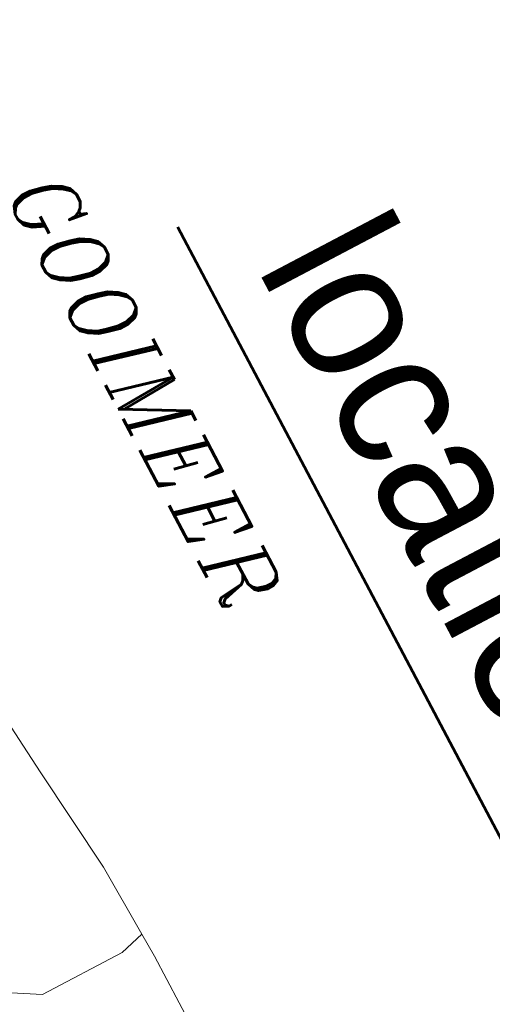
# Model space of a CAD drawing. Header units: metres. Extents: x 148691 to 149199, y 486355 to 486958.
# Tile 43 of 93: x 149108.46 to 149117.38, y 486500.24 to 486518.85. Entities that reach past the tile are written whole.
import ezdxf
from ezdxf.enums import TextEntityAlignment as Align

# ---------------------------------------------------------------- set-up
doc = ezdxf.new("R2010")
doc.units = ezdxf.units.M
doc.header["$MEASUREMENT"] = 0
for name, color, linetype, lineweight in [('WVB-alg-onderhoek', 7, 'Continuous', 30), ('WVB-pen-brm-dik 018', 6, 'Continuous', 13), ('WVB-raster-60%', 253, 'Continuous', 30), ('WVB-tekst-dik 035', 1, 'Continuous', 40), ('WVB-tekst-dik 050', 1, 'Continuous', 53)]:
    doc.layers.add(name, color=color, linetype=linetype, lineweight=lineweight)
doc.styles.add('1 200   cursief   0.18', font='ITALICS.shx', dxfattribs={"height": 0.36})
doc.styles.add('Style-WORKING', font='WORKING.shx')

# ---------------------------------------------------------------- blocks, each defined once
blk = doc.blocks.new('INZET')
at = {"layer": 'WVB-pen-brm-dik 018'}
for p, q in [((-0.08936, -0.138554), (-0.086442, -0.138446)), ((-0.086442, -0.138446), (-0.08936, -0.138554)), ((-0.086442, -0.138446), (-0.085484, -0.13841)), ((-0.085484, -0.13841), (-0.086442, -0.138446)), ((-0.086442, -0.138446), (-0.086172, -0.139435)), ((-0.086172, -0.139435), (-0.086442, -0.138446)), ((-0.085484, -0.13841), (-0.081894, -0.13841)), ((-0.081894, -0.13841), (-0.085484, -0.13841)), ((-0.093668, -0.138984), (-0.08936, -0.138554)), ((-0.08936, -0.138554), (-0.093668, -0.138984)), ((-0.098406, -0.139415), (-0.093668, -0.138984)), ((-0.093668, -0.138984), (-0.098406, -0.139415)), ((-0.086172, -0.139435), (-0.086172, -0.142836)), ((-0.086172, -0.142836), (-0.086172, -0.139435)), ((-0.086172, -0.142836), (-0.086901, -0.144051)), ((-0.086901, -0.144051), (-0.086172, -0.142836))]:
    blk.add_line(p, q, dxfattribs=at)
at = {"layer": 'WVB-tekst-dik 035', "style": '1 200   cursief   0.18'}
blk.add_text('GOOIMEER', height=0.0024, dxfattribs=at).set_placement((-0.113567, -0.129977))

msp = doc.modelspace()

# ---------------------------------------------------------------- linework, layer by layer
at = {"layer": 'WVB-alg-onderhoek', "lineweight": 40, "ltscale": 500}
msp.add_3dface([(148700.488, 486813.029), (148938.261, 486361.848), (149192.16, 486495.653), (148954.388, 486946.834)], dxfattribs=at)
at = {"layer": 'WVB-tekst-dik 050'}
msp.add_line((149111.436, 486514.938), (149117.687, 486503.095), dxfattribs=at)

# ---------------------------------------------------------------- block references
at = {"layer": 'WVB-raster-60%', "xscale": 500, "yscale": 500, "zscale": 500, "rotation": 297.8247840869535}
msp.add_blockref('INZET', (149192.16, 486495.653), dxfattribs=at)

# ---------------------------------------------------------------- texts
at = {"layer": 'WVB-tekst-dik 050', "linetype": 'Continuous', "style": 'Style-WORKING', "width": 0.983051}
msp.add_text('locatie', height=2.6663, rotation=297.8248, dxfattribs=at).set_placement((149116.457, 486510.329), align=Align.MIDDLE_CENTER)

doc.saveas('drawing.dxf')
